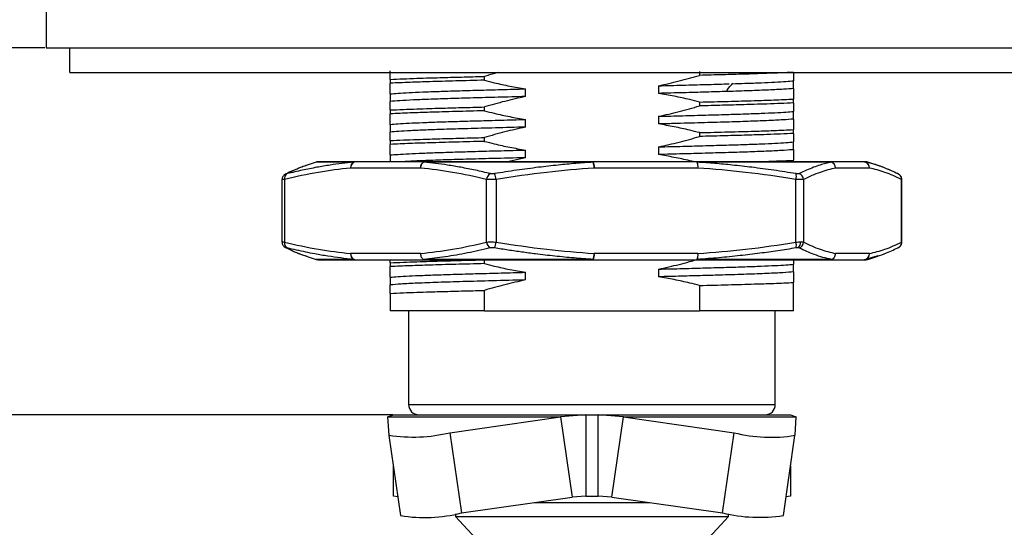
# Model space of a CAD drawing. Header units: millimetres. Extents: x 2459 to 2733, y 1359 to 1551.
# Tile 3 of 8: x 2504 to 2552, y 1394 to 1419. Entities that reach past the tile are written whole.
import ezdxf

# ---------------------------------------------------------------- set-up
doc = ezdxf.new("R2010")
doc.units = ezdxf.units.MM
doc.layers.add('1轮廓实线层', color=7, linetype='Continuous')
doc.layers.add('2细线层', color=3, linetype='Continuous')
doc.styles.add('SLDTEXTSTYLE1', font='txt')
doc.dimstyles.new('SLDDIMSTYLE1', dxfattribs={"dimtxt": 3.5, "dimasz": 4.08, "dimexe": 0, "dimexo": 0.0625, "dimgap": 0.875, "dimtad": 2, "dimdec": 0, "dimrnd": 1e-09, "dimzin": 4, "dimdsep": 46, "dimtxsty": 'SLDTEXTSTYLE1', "dimsah": 1, "dimcen": 0.09, "dimadec": 0, "dimazin": 1, "dimtfac": 1, "dimtmove": 0, "dimatfit": 0, "dimfxl": 1, "dimfrac": 2, "dimtolj": 1, "dimtzin": 12, "dimarcsym": 0})

# ---------------------------------------------------------------- blocks, each defined once
blk = doc.blocks.new('*D12')
at = {"layer": '2细线层', "color": 0, "lineweight": -2, "transparency": 16777216}
for p, q in [((2505.037, 1417.244), (2500.983, 1417.244)), ((2500.983, 1413.164), (2500.983, 1403.324)), ((2522.13, 1399.244), (2500.983, 1399.244))]:
    blk.add_line(p, q, dxfattribs=at)
at = {"layer": '2细线层', "color": 0, "transparency": 16777216}
for points in [[(2500.303, 1413.164), (2501.663, 1413.164), (2500.983, 1417.244)], [(2500.303, 1403.324), (2501.663, 1403.324), (2500.983, 1399.244)]]:
    blk.add_solid(points, dxfattribs=at)
at = {"layer": 'Defpoints', "color": 0, "transparency": 16777216}
for p in [(2505.099, 1417.244), (2500.983, 1399.244), (2522.193, 1399.244)]:
    blk.add_point(p, dxfattribs=at)
at = {"layer": '2细线层', "color": 0, "transparency": 16777216, "insert": (2496.608, 1408.027), "char_height": 3.5, "attachment_point": 2, "rotation": 90, "style": 'SLDTEXTSTYLE1'}
blk.add_mtext('\\A1;GH=18', dxfattribs=at)

msp = doc.modelspace()

# ---------------------------------------------------------------- linework, layer by layer
at = {"layer": '1轮廓实线层', "linetype": 'Continuous', "lineweight": 25}
for p, q in [((2505.09935, 1419.24437), (2505.09935, 1417.24437)), ((2505.09935, 1417.24437), (2558.69935, 1417.24437)), ((2506.25406, 1417.24437), (2506.25406, 1416.04437)), ((2526.61944, 1415.66173), (2526.61944, 1415.84923)), ((2537.17927, 1416.08952), (2537.17927, 1415.90202)), ((2521.99935, 1415.70241), (2521.99935, 1415.51491)), ((2535.1666, 1415.39066), (2535.1666, 1415.01566)), ((2541.79935, 1415.25703), (2541.79935, 1415.63203)), ((2521.99935, 1414.99422), (2521.99935, 1414.61922)), ((2528.6321, 1414.86059), (2528.6321, 1415.23559)), ((2526.61944, 1414.16173), (2526.61944, 1414.34923)), ((2537.17927, 1414.58952), (2537.17927, 1414.40202)), ((2541.79935, 1414.54884), (2541.79935, 1414.73634)), ((2521.99935, 1414.20241), (2521.99935, 1414.01491)), ((2535.1666, 1413.89066), (2535.1666, 1413.51566)), ((2541.79935, 1413.75703), (2541.79935, 1414.13203)), ((2521.99935, 1413.49422), (2521.99935, 1413.11922)), ((2528.6321, 1413.36059), (2528.6321, 1413.73559)), ((2526.61944, 1412.66173), (2526.61944, 1412.84923)), ((2537.17927, 1413.08952), (2537.17927, 1412.90202)), ((2541.79935, 1413.04884), (2541.79935, 1413.23634)), ((2521.99935, 1412.70241), (2521.99935, 1412.51491)), ((2535.1666, 1412.39066), (2535.1666, 1412.01566)), ((2541.79935, 1412.25703), (2541.79935, 1412.63203)), ((2521.99935, 1411.99422), (2521.99935, 1411.65457)), ((2528.6321, 1411.86059), (2528.6321, 1412.23559)), ((2518.35416, 1411.63989), (2517.87465, 1411.48408)), ((2520.19605, 1411.63989), (2518.35416, 1411.63989)), ((2523.70357, 1411.65457), (2520.27615, 1411.65457)), ((2531.95351, 1411.63989), (2523.64709, 1411.63989)), ((2528.6321, 1411.86059), (2527.74409, 1411.65457)), ((2537.03991, 1411.65457), (2531.95314, 1411.65457)), ((2543.65682, 1411.63989), (2537.07533, 1411.63989)), ((2541.79935, 1411.65457), (2541.79935, 1411.73634)), ((2545.23569, 1411.65457), (2543.57635, 1411.65457)), ((2545.44454, 1411.63989), (2545.32759, 1411.63989)), ((2545.92405, 1411.48408), (2545.44454, 1411.63989)), ((2523.47836, 1411.35457), (2520.05094, 1411.35457)), ((2537.09893, 1411.35457), (2532.01217, 1411.35457)), ((2545.51993, 1411.35457), (2543.86059, 1411.35457)), ((2516.68167, 1410.79425), (2516.68167, 1407.71484)), ((2516.80631, 1410.79176), (2516.80631, 1407.71738)), ((2526.72298, 1407.71738), (2526.72298, 1410.79176)), ((2527.19671, 1410.79176), (2527.19671, 1407.71738)), ((2541.91439, 1407.71738), (2541.91439, 1410.79176)), ((2542.28975, 1410.79176), (2542.28975, 1407.71738)), ((2547.09077, 1407.71738), (2547.09077, 1410.79176)), ((2547.11703, 1407.71484), (2547.11703, 1410.79425)), ((2523.47836, 1407.15457), (2520.05093, 1407.15457)), ((2537.09893, 1407.15457), (2532.01217, 1407.15457)), ((2545.51993, 1407.15457), (2543.86059, 1407.15457)), ((2545.92368, 1407.03707), (2545.88334, 1407.02571)), ((2517.87146, 1407.02609), (2518.35416, 1406.86925)), ((2520.19605, 1406.86925), (2518.35416, 1406.86925)), ((2520.27615, 1406.85457), (2523.70358, 1406.85457)), ((2521.99935, 1406.70241), (2521.99935, 1406.85457)), ((2521.99935, 1406.70241), (2521.99935, 1406.51491)), ((2531.95351, 1406.86925), (2523.6471, 1406.86925)), ((2526.61944, 1406.66173), (2526.61944, 1406.84923)), ((2531.95314, 1406.85457), (2537.03991, 1406.85457)), ((2537.07533, 1406.86925), (2537.03991, 1406.85457)), ((2543.65682, 1406.86925), (2537.07533, 1406.86925)), ((2541.79935, 1406.25703), (2541.79935, 1406.63203)), ((2543.57635, 1406.85457), (2543.65682, 1406.86925)), ((2543.57635, 1406.85457), (2545.23569, 1406.85457)), ((2545.88334, 1407.02571), (2545.32759, 1406.86925)), ((2545.44454, 1406.86925), (2545.32759, 1406.86925)), ((2545.44454, 1406.86925), (2545.92724, 1407.02609)), ((2528.6321, 1405.86059), (2528.6321, 1406.23559)), ((2535.1666, 1406.39066), (2535.1666, 1406.01566)), ((2521.99935, 1405.99422), (2521.99935, 1405.61922)), ((2537.17927, 1405.58952), (2537.17927, 1404.34437)), ((2541.79935, 1404.34437), (2541.79935, 1405.73634)), ((2521.99935, 1405.20241), (2521.99935, 1404.34437)), ((2526.61944, 1404.34437), (2526.61944, 1405.34923)), ((2522.89935, 1404.34563), (2522.89935, 1399.74437)), ((2526.61944, 1404.34437), (2537.17927, 1404.34437)), ((2540.89935, 1399.74437), (2540.89935, 1404.34563)), ((2522.89935, 1399.74437), (2540.89935, 1399.74437)), ((2521.86812, 1399.14562), (2522.14935, 1399.24437)), ((2521.86812, 1399.14562), (2530.35356, 1399.14562)), ((2521.86812, 1399.14562), (2521.93321, 1398.23742)), ((2522.14935, 1399.24437), (2531.59358, 1399.24437)), ((2524.92404, 1398.36535), (2530.35356, 1399.14562)), ((2531.59358, 1399.24437), (2530.35356, 1399.14562)), ((2530.35356, 1399.14562), (2530.92253, 1395.20639)), ((2531.59358, 1399.24437), (2531.59358, 1395.24437)), ((2531.59358, 1399.24437), (2532.20513, 1399.24437)), ((2532.20513, 1395.24437), (2532.20513, 1399.24437)), ((2533.44515, 1399.14562), (2532.20513, 1399.24437)), ((2532.20513, 1399.24437), (2541.64935, 1399.24437)), ((2532.87617, 1395.20639), (2533.44515, 1399.14562)), ((2533.44515, 1399.14562), (2541.93058, 1399.14562)), ((2533.44515, 1399.14562), (2538.87466, 1398.36535)), ((2541.64935, 1399.24437), (2541.93058, 1399.14562)), ((2541.86549, 1398.23742), (2541.93058, 1399.14562)), ((2524.92404, 1398.36535), (2525.49302, 1394.42612)), ((2538.30568, 1394.42612), (2538.87466, 1398.36535)), ((2521.93344, 1398.23529), (2522.50242, 1394.29606)), ((2541.29628, 1394.29606), (2541.86526, 1398.23529)), ((2522.14935, 1395.24437), (2522.14935, 1396.74047)), ((2541.64935, 1396.74047), (2541.64935, 1395.24437)), ((2522.36964, 1395.2153), (2522.14935, 1395.24437)), ((2525.49302, 1394.42612), (2530.92253, 1395.20639)), ((2531.59358, 1395.24437), (2530.92253, 1395.20639)), ((2531.59358, 1395.24437), (2532.20513, 1395.24437)), ((2532.87617, 1395.20639), (2532.20513, 1395.24437)), ((2532.87617, 1395.20639), (2538.30568, 1394.42612)), ((2541.64935, 1395.24437), (2541.42906, 1395.2153)), ((2529.09927, 1394.94437), (2534.69943, 1394.94437)), ((2525.19935, 1394.3854), (2525.19935, 1394.24437)), ((2525.19935, 1394.24437), (2526.39352, 1392.95547)), ((2525.19935, 1394.24437), (2538.59935, 1394.24437)), ((2537.64768, 1393.2172), (2538.59935, 1394.24437)), ((2538.59935, 1394.24437), (2538.59935, 1394.3854))]:
    msp.add_line(p, q, dxfattribs=at)
for centre, radius, start, end in [((2518.44687, 1411.35457), 0.3, 90, 108), ((2520.31975, 1411.3873), 0.2708, 99.265297, 186.942254), ((2520.33809, 1411.38808), 0.28911, 119.427724, 186.656467), ((2520.27641, 1411.4273), 0.22727, 90.066961, 110.707914), ((2523.74717, 1411.3873), 0.2708, 99.265297, 186.942254), ((2523.70451, 1411.53501), 0.11957, 90.447692, 118.696908), ((2531.72673, 1411.64151), 0.22679, 359.590658, 3.301875), ((2531.58671, 1411.42667), 0.43152, 350.382162, 31.879992), ((2531.27979, 1411.35269), 0.73238, 0.147353, 23.088188), ((2536.67348, 1411.42667), 0.43152, 350.382162, 31.879992), ((2537.03789, 1411.59961), 0.05499, 47.083102, 87.891501), ((2536.41146, 1411.44135), 0.69293, 352.805813, 16.649885), ((2543.57609, 1411.42531), 0.22926, 69.383015, 89.935731), ((2543.56825, 1411.36224), 0.29244, 358.496731, 88.413311), ((2543.55513, 1411.35184), 0.30547, 0.512582, 70.55633), ((2545.22759, 1411.36224), 0.29244, 358.496731, 88.413311), ((2545.23567, 1411.3595), 0.29507, 71.849232, 89.996951), ((2545.22912, 1411.36602), 0.29104, 357.745808, 70.223223), ((2545.35184, 1411.35457), 0.3, 72, 90), ((2517.06406, 1410.84464), 0.26312, 117.945184, 191.594045), ((2527.05754, 1410.7724), 0.33512, 114.612752, 176.68921), ((2526.46512, 1410.72212), 0.7349, 5.43714, 28.881189), ((2541.2968, 1410.93822), 0.63472, 346.658388, 12.636108), ((2541.9763, 1410.77672), 0.31381, 2.74629, 73.160983), ((2546.8231, 1410.82475), 0.26308, 49.578094, 73.563587), ((2546.80653, 1410.81029), 0.28484, 356.268829, 48.925733), ((2517.06406, 1407.6645), 0.26312, 168.405955, 242.054816), ((2527.05754, 1407.73673), 0.33512, 183.31079, 245.387248), ((2526.46512, 1407.78701), 0.7349, 331.11881, 354.56286), ((2541.2968, 1407.57091), 0.63472, 347.363888, 13.34161), ((2541.83344, 1407.70063), 0.31391, 304.089629, 4.631174), ((2541.9763, 1407.73242), 0.31381, 286.839022, 357.253722), ((2546.80653, 1407.69884), 0.28484, 311.052231, 3.731484), ((2516.97561, 1407.6844), 0.26309, 229.281365, 253.56309), ((2520.31975, 1407.12184), 0.2708, 173.057738, 260.734719), ((2520.33809, 1407.12106), 0.28911, 173.343712, 240.57261), ((2531.58672, 1407.08247), 0.43152, 328.120016, 9.617834), ((2536.67348, 1407.08247), 0.43152, 328.120016, 9.617834), ((2536.41146, 1407.06778), 0.69292, 343.350908, 7.195008), ((2543.56825, 1407.1469), 0.29244, 271.586776, 1.503255), ((2545.22759, 1407.1469), 0.29244, 271.586776, 1.503255), ((2545.22912, 1407.14312), 0.29104, 289.777033, 2.254177), ((2546.8231, 1407.68439), 0.26307, 286.436375, 310.398997), ((2518.44687, 1407.15457), 0.3, 252.000318, 270), ((2520.27641, 1407.08184), 0.22727, 249.292056, 269.933174), ((2523.70408, 1407.02915), 0.17458, 246.750981, 269.836037), ((2523.70451, 1406.97413), 0.11957, 241.303068, 269.55219), ((2531.72673, 1406.86763), 0.22679, 356.698141, 0.409321), ((2545.23567, 1407.14964), 0.29507, 270.003049, 288.150746), ((2545.35184, 1407.15457), 0.3, 270, 287.999633), ((2523.39935, 1399.74437), 0.5, 180, 270), ((2540.39935, 1399.74437), 0.5, 270, 0), ((2523.09731, 1406.04708), 7.89594, 261.521979, 283.376629), ((2540.67527, 1405.43639), 7.2967, 255.713495, 279.387897), ((2523.69241, 1401.49716), 7.2967, 260.612103, 284.286505), ((2540.13242, 1402.10785), 7.89594, 256.623371, 278.478021)]:
    msp.add_arc(centre, radius, start, end, dxfattribs=at)
for points, knots in [([(2506.26965, 1416.04437), (2506.27466, 1416.04437), (2506.28621, 1416.04437), (2506.49734, 1416.04437), (2506.77892, 1416.04437), (2507.08203, 1416.04437), (2507.55052, 1416.04437), (2508.23517, 1416.04437), (2509.15916, 1416.04437), (2510.31252, 1416.04437), (2511.74044, 1416.04437), (2513.40534, 1416.04437), (2515.15935, 1416.04437), (2517.27876, 1416.04437), (2519.82718, 1416.04437), (2522.77579, 1416.04437), (2525.76031, 1416.04437), (2528.77316, 1416.04437), (2531.79432, 1416.04437), (2534.82243, 1416.04437), (2537.83255, 1416.04437), (2540.81919, 1416.04437), (2543.75975, 1416.04437), (2546.30714, 1416.04437), (2548.43616, 1416.04437), (2550.20507, 1416.04437), (2551.88317, 1416.04437), (2553.32204, 1416.04437), (2554.48771, 1416.04437), (2555.42495, 1416.04437), (2556.12549, 1416.04437), (2556.61143, 1416.04437), (2556.92957, 1416.04437), (2557.19286, 1416.04437), (2557.39098, 1416.04437), (2557.52059, 1416.04437), (2557.53668, 1416.04437), (2557.54465, 1416.04437)], [0, 0, 0, 0, 0.012235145, 0.028254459, 0.038324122, 0.048816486, 0.059826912, 0.080402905, 0.101449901, 0.122691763, 0.152864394, 0.185479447, 0.215845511, 0.247831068, 0.297566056, 0.34767954, 0.397853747, 0.447805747, 0.498401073, 0.548524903, 0.598813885, 0.648934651, 0.698788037, 0.748292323, 0.780516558, 0.811122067, 0.84377492, 0.874016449, 0.895258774, 0.916300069, 0.936860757, 0.947868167, 0.958350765, 0.968395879, 0.979216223, 0.989694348, 1, 1, 1, 1]), ([(2521.99935, 1415.70241), (2521.99935, 1415.77348), (2521.99935, 1415.89553), (2521.99935, 1416.03064), (2521.99935, 1416.08968), (2521.99935, 1416.11922)], [0, 0, 0, 0, 0.41058213, 0.7051073, 1, 1, 1, 1]), ([(2521.99935, 1415.70241), (2522.20465, 1415.71215), (2522.58705, 1415.73029), (2523.25833, 1415.75502), (2523.86902, 1415.77463), (2524.42439, 1415.79082), (2524.94266, 1415.80537), (2525.48266, 1415.81993), (2526.03963, 1415.83451), (2526.42685, 1415.84434), (2526.61944, 1415.84923)], [0, 0, 0, 0, 0.19369598, 0.36079647, 0.50129016, 0.60312217, 0.70390917, 0.80365114, 0.90234809, 1, 1, 1, 1]), ([(2527.31416, 1416.04437), (2527.24912, 1416.02726), (2527.01648, 1415.96604), (2526.78569, 1415.89814), (2526.61944, 1415.84923)], [0, 0, 0, 0, 0.27961241, 1, 1, 1, 1]), ([(2535.1666, 1415.39066), (2535.50429, 1415.46564), (2536.01111, 1415.57818), (2536.68012, 1415.75696), (2537.01286, 1415.85366), (2537.17927, 1415.90202)], [0, 0, 0, 0, 0.49953191, 0.74971852, 1, 1, 1, 1]), ([(2541.79935, 1416.04884), (2541.59406, 1416.0391), (2541.21166, 1416.02095), (2540.54037, 1415.99623), (2539.92968, 1415.97662), (2539.37432, 1415.96042), (2538.85604, 1415.94588), (2538.31605, 1415.93132), (2537.75908, 1415.91674), (2537.37185, 1415.90691), (2537.17927, 1415.90202)], [0, 0, 0, 0, 0.19369598, 0.36079647, 0.50129016, 0.60312217, 0.70390917, 0.80365114, 0.90234808, 1, 1, 1, 1]), ([(2541.79935, 1416.04884), (2541.79935, 1415.97777), (2541.79935, 1415.85572), (2541.79935, 1415.72061), (2541.79935, 1415.66157), (2541.79935, 1415.63203)], [0, 0, 0, 0, 0.41058213, 0.7051073, 1, 1, 1, 1]), ([(2526.61944, 1415.66173), (2526.14125, 1415.64947), (2525.17218, 1415.62462), (2524.15853, 1415.59604), (2523.44149, 1415.57353), (2522.94927, 1415.55623), (2522.44626, 1415.53647), (2522.15352, 1415.52235), (2521.99935, 1415.51491)], [0, 0, 0, 0, 0.24595998, 0.49845023, 0.60137482, 0.71927637, 0.85215238, 1, 1, 1, 1]), ([(2521.99935, 1414.99422), (2521.99935, 1415.05131), (2521.99935, 1415.14993), (2521.99935, 1415.33053), (2521.99935, 1415.45343), (2521.99935, 1415.51491)], [0, 0, 0, 0, 0.40728208, 0.70350622, 1, 1, 1, 1]), ([(2526.61944, 1415.66173), (2526.78044, 1415.62128), (2527.19343, 1415.5175), (2527.86352, 1415.36956), (2528.3758, 1415.28026), (2528.6321, 1415.23559)], [0, 0, 0, 0, 0.24200328, 0.62076806, 1, 1, 1, 1]), ([(2535.1666, 1415.39066), (2535.57066, 1415.40104), (2536.37724, 1415.42176), (2537.48624, 1415.45244), (2538.24146, 1415.47396), (2538.58752, 1415.48482), (2538.6298, 1415.48615)], [0, 0, 0, 0, 0.32075388, 0.6402757, 0.95604983, 1, 1, 1, 1]), ([(2541.79935, 1415.25703), (2541.64942, 1415.24423), (2541.34959, 1415.21864), (2540.60357, 1415.18021), (2539.67132, 1415.14307), (2538.62376, 1415.11047), (2537.51705, 1415.07817), (2536.38888, 1415.0471), (2535.57456, 1415.02615), (2535.1666, 1415.01566)], [0, 0, 0, 0, 0.15650678, 0.31297498, 0.46749195, 0.61941275, 0.7450855, 0.87228898, 1, 1, 1, 1]), ([(2538.50525, 1415.10728), (2538.5157, 1415.12804), (2538.59448, 1415.28457), (2538.71457, 1415.41075), (2538.81872, 1415.52018)], [0, 0, 0, 0, 0.13263714, 1, 1, 1, 1]), ([(2538.7956, 1415.49134), (2539.00274, 1415.49766), (2539.52041, 1415.51345), (2540.22435, 1415.53955), (2540.90253, 1415.57005), (2541.44803, 1415.60115), (2541.68231, 1415.62174), (2541.79935, 1415.63203)], [0, 0, 0, 0, 0.14129323, 0.35311883, 0.56796802, 0.78417254, 1, 1, 1, 1]), ([(2541.79935, 1415.25703), (2541.79935, 1415.19994), (2541.79935, 1415.10132), (2541.79935, 1414.92072), (2541.79935, 1414.79782), (2541.79935, 1414.73634)], [0, 0, 0, 0, 0.40728208, 0.70350622, 1, 1, 1, 1]), ([(2521.99935, 1414.99422), (2522.11633, 1415.00451), (2522.35049, 1415.0251), (2522.89688, 1415.0562), (2523.57174, 1415.08668), (2524.37227, 1415.11597), (2525.28471, 1415.14398), (2526.30595, 1415.17377), (2527.4231, 1415.2045), (2528.22859, 1415.22521), (2528.6321, 1415.23559)], [0, 0, 0, 0, 0.12601135, 0.25224285, 0.37768304, 0.5013579, 0.62362931, 0.74794096, 0.87372797, 1, 1, 1, 1]), ([(2528.6321, 1414.86059), (2528.18089, 1414.84897), (2527.28089, 1414.82579), (2526.04868, 1414.79148), (2524.93922, 1414.7587), (2523.95114, 1414.72669), (2523.1079, 1414.69184), (2522.42072, 1414.65549), (2522.13979, 1414.63131), (2521.99935, 1414.61922)], [0, 0, 0, 0, 0.14141732, 0.28207543, 0.42059821, 0.55775045, 0.70414713, 0.85210395, 1, 1, 1, 1]), ([(2528.6321, 1414.86059), (2528.29441, 1414.78561), (2527.7876, 1414.67307), (2527.11858, 1414.49429), (2526.78584, 1414.39759), (2526.61944, 1414.34923)], [0, 0, 0, 0, 0.49953191, 0.74971852, 1, 1, 1, 1]), ([(2537.17927, 1414.58952), (2537.01826, 1414.62997), (2536.60527, 1414.73374), (2535.93519, 1414.88169), (2535.4229, 1414.97099), (2535.1666, 1415.01566)], [0, 0, 0, 0, 0.24200328, 0.62076806, 1, 1, 1, 1]), ([(2521.99935, 1414.20241), (2521.99935, 1414.27348), (2521.99935, 1414.39553), (2521.99935, 1414.53064), (2521.99935, 1414.58968), (2521.99935, 1414.61922)], [0, 0, 0, 0, 0.41058213, 0.7051073, 1, 1, 1, 1]), ([(2521.99935, 1414.20241), (2522.20465, 1414.21215), (2522.58705, 1414.23029), (2523.25833, 1414.25502), (2523.86902, 1414.27463), (2524.42439, 1414.29082), (2524.94266, 1414.30537), (2525.48266, 1414.31993), (2526.03963, 1414.33451), (2526.42685, 1414.34434), (2526.61944, 1414.34923)], [0, 0, 0, 0, 0.19369598, 0.36079647, 0.50129016, 0.60312217, 0.70390917, 0.80365114, 0.90234808, 1, 1, 1, 1]), ([(2535.1666, 1413.89066), (2535.50429, 1413.96564), (2536.01111, 1414.07818), (2536.68012, 1414.25696), (2537.01286, 1414.35366), (2537.17927, 1414.40202)], [0, 0, 0, 0, 0.49953191, 0.74971852, 1, 1, 1, 1]), ([(2537.17927, 1414.58952), (2537.65745, 1414.60178), (2538.62652, 1414.62663), (2539.64017, 1414.65521), (2540.35721, 1414.67772), (2540.84943, 1414.69502), (2541.35244, 1414.71477), (2541.64518, 1414.7289), (2541.79935, 1414.73634)], [0, 0, 0, 0, 0.24595998, 0.49845023, 0.60137482, 0.71927637, 0.85215238, 1, 1, 1, 1]), ([(2541.79935, 1414.54884), (2541.59406, 1414.5391), (2541.21166, 1414.52095), (2540.54037, 1414.49623), (2539.92968, 1414.47662), (2539.37432, 1414.46042), (2538.85604, 1414.44588), (2538.31605, 1414.43132), (2537.75908, 1414.41674), (2537.37185, 1414.40691), (2537.17927, 1414.40202)], [0, 0, 0, 0, 0.19369598, 0.36079647, 0.50129016, 0.60312217, 0.70390917, 0.80365114, 0.90234808, 1, 1, 1, 1]), ([(2541.79935, 1414.54884), (2541.79935, 1414.47777), (2541.79935, 1414.35572), (2541.79935, 1414.22061), (2541.79935, 1414.16157), (2541.79935, 1414.13203)], [0, 0, 0, 0, 0.410582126, 0.705107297, 1, 1, 1, 1]), ([(2526.61944, 1414.16173), (2526.14125, 1414.14947), (2525.17218, 1414.12462), (2524.15853, 1414.09604), (2523.44149, 1414.07353), (2522.94927, 1414.05623), (2522.44626, 1414.03647), (2522.15352, 1414.02235), (2521.99935, 1414.01491)], [0, 0, 0, 0, 0.245959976, 0.498450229, 0.601374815, 0.71927637, 0.852152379, 1, 1, 1, 1]), ([(2521.99935, 1413.49422), (2521.99935, 1413.55131), (2521.99935, 1413.64993), (2521.99935, 1413.83053), (2521.99935, 1413.95343), (2521.99935, 1414.01491)], [0, 0, 0, 0, 0.40728208, 0.70350622, 1, 1, 1, 1]), ([(2526.61944, 1414.16173), (2526.78044, 1414.12128), (2527.19343, 1414.0175), (2527.86352, 1413.86956), (2528.3758, 1413.78026), (2528.6321, 1413.73559)], [0, 0, 0, 0, 0.24200328, 0.62076806, 1, 1, 1, 1]), ([(2535.1666, 1413.89066), (2535.57012, 1413.90104), (2536.3756, 1413.92175), (2537.49275, 1413.95248), (2538.51399, 1413.98227), (2539.42643, 1414.01027), (2540.22696, 1414.03957), (2540.90182, 1414.07005), (2541.44821, 1414.10115), (2541.68237, 1414.12174), (2541.79935, 1414.13203)], [0, 0, 0, 0, 0.12627203, 0.25205904, 0.37637069, 0.4986421, 0.62231696, 0.74775715, 0.87398865, 1, 1, 1, 1]), ([(2521.99935, 1413.49422), (2522.11633, 1413.50451), (2522.35049, 1413.5251), (2522.89688, 1413.5562), (2523.57174, 1413.58668), (2524.37227, 1413.61597), (2525.28471, 1413.64398), (2526.30595, 1413.67377), (2527.4231, 1413.7045), (2528.22859, 1413.72521), (2528.6321, 1413.73559)], [0, 0, 0, 0, 0.12601135, 0.25224285, 0.37768304, 0.5013579, 0.62362931, 0.74794096, 0.87372797, 1, 1, 1, 1]), ([(2528.6321, 1413.36059), (2528.13278, 1413.34771), (2527.13769, 1413.32205), (2525.79419, 1413.28413), (2524.65753, 1413.25028), (2523.72383, 1413.21791), (2522.97891, 1413.18543), (2522.37809, 1413.15224), (2522.12554, 1413.13022), (2521.99935, 1413.11922)], [0, 0, 0, 0, 0.15670805, 0.31229727, 0.4649332, 0.59653599, 0.73037421, 0.86527289, 1, 1, 1, 1]), ([(2528.6321, 1413.36059), (2528.29441, 1413.28561), (2527.7876, 1413.17307), (2527.11858, 1412.99429), (2526.78584, 1412.89759), (2526.61944, 1412.84923)], [0, 0, 0, 0, 0.49953191, 0.74971852, 1, 1, 1, 1]), ([(2541.79935, 1413.75703), (2541.63982, 1413.74353), (2541.32092, 1413.71653), (2540.53747, 1413.67722), (2539.59512, 1413.64056), (2538.51322, 1413.60713), (2537.28038, 1413.57139), (2536.1404, 1413.54056), (2535.41225, 1413.52194), (2535.1666, 1413.51566)], [0, 0, 0, 0, 0.16509465, 0.33002834, 0.47834684, 0.62439179, 0.77299358, 0.92341664, 1, 1, 1, 1]), ([(2537.17927, 1413.08952), (2537.01826, 1413.12997), (2536.60527, 1413.23374), (2535.93519, 1413.38169), (2535.4229, 1413.47099), (2535.1666, 1413.51566)], [0, 0, 0, 0, 0.24200328, 0.62076806, 1, 1, 1, 1]), ([(2541.79935, 1413.75703), (2541.79935, 1413.69994), (2541.79935, 1413.60132), (2541.79935, 1413.42072), (2541.79935, 1413.29782), (2541.79935, 1413.23634)], [0, 0, 0, 0, 0.40728208, 0.70350622, 1, 1, 1, 1]), ([(2521.99935, 1412.70241), (2521.99935, 1412.77348), (2521.99935, 1412.89553), (2521.99935, 1413.03064), (2521.99935, 1413.08968), (2521.99935, 1413.11922)], [0, 0, 0, 0, 0.41058213, 0.7051073, 1, 1, 1, 1]), ([(2521.99935, 1412.70241), (2522.20465, 1412.71215), (2522.58705, 1412.73029), (2523.25833, 1412.75502), (2523.86902, 1412.77463), (2524.42439, 1412.79082), (2524.94266, 1412.80537), (2525.48266, 1412.81993), (2526.03963, 1412.83451), (2526.42685, 1412.84434), (2526.61944, 1412.84923)], [0, 0, 0, 0, 0.19369598, 0.36079647, 0.50129016, 0.60312217, 0.70390917, 0.80365114, 0.90234808, 1, 1, 1, 1]), ([(2535.1666, 1412.39066), (2535.50429, 1412.46564), (2536.01111, 1412.57818), (2536.68012, 1412.75696), (2537.01286, 1412.85366), (2537.17927, 1412.90202)], [0, 0, 0, 0, 0.49953191, 0.74971852, 1, 1, 1, 1]), ([(2537.17927, 1413.08952), (2537.65745, 1413.10178), (2538.62652, 1413.12663), (2539.64017, 1413.15521), (2540.35721, 1413.17772), (2540.84943, 1413.19502), (2541.35244, 1413.21477), (2541.64518, 1413.2289), (2541.79935, 1413.23634)], [0, 0, 0, 0, 0.24595998, 0.49845023, 0.60137481, 0.71927637, 0.85215238, 1, 1, 1, 1]), ([(2541.79935, 1413.04884), (2541.59406, 1413.0391), (2541.21166, 1413.02095), (2540.54037, 1412.99623), (2539.92968, 1412.97662), (2539.37432, 1412.96042), (2538.85604, 1412.94588), (2538.31605, 1412.93132), (2537.75908, 1412.91674), (2537.37185, 1412.90691), (2537.17927, 1412.90202)], [0, 0, 0, 0, 0.19369598, 0.36079647, 0.50129016, 0.60312217, 0.70390917, 0.80365114, 0.90234808, 1, 1, 1, 1]), ([(2541.79935, 1413.04884), (2541.79935, 1412.97777), (2541.79935, 1412.85572), (2541.79935, 1412.72061), (2541.79935, 1412.66157), (2541.79935, 1412.63203)], [0, 0, 0, 0, 0.41058213, 0.7051073, 1, 1, 1, 1]), ([(2526.61944, 1412.66173), (2526.14125, 1412.64947), (2525.17218, 1412.62462), (2524.15853, 1412.59604), (2523.44149, 1412.57353), (2522.94927, 1412.55623), (2522.44626, 1412.53647), (2522.15352, 1412.52235), (2521.99935, 1412.51491)], [0, 0, 0, 0, 0.24595998, 0.49845023, 0.60137482, 0.71927637, 0.85215238, 1, 1, 1, 1]), ([(2521.99935, 1411.99422), (2521.99935, 1412.05131), (2521.99935, 1412.14993), (2521.99935, 1412.33053), (2521.99935, 1412.45343), (2521.99935, 1412.51491)], [0, 0, 0, 0, 0.40728208, 0.70350622, 1, 1, 1, 1]), ([(2526.61944, 1412.66173), (2526.78044, 1412.62128), (2527.19343, 1412.5175), (2527.86352, 1412.36956), (2528.3758, 1412.28026), (2528.6321, 1412.23559)], [0, 0, 0, 0, 0.24200328, 0.62076806, 1, 1, 1, 1]), ([(2535.1666, 1412.39066), (2535.57012, 1412.40104), (2536.3756, 1412.42175), (2537.49275, 1412.45248), (2538.51399, 1412.48227), (2539.42643, 1412.51027), (2540.22696, 1412.53957), (2540.90182, 1412.57005), (2541.44821, 1412.60115), (2541.68237, 1412.62174), (2541.79935, 1412.63203)], [0, 0, 0, 0, 0.12627203, 0.25205904, 0.37637069, 0.4986421, 0.62231696, 0.74775715, 0.87398865, 1, 1, 1, 1]), ([(2521.99935, 1411.99422), (2522.11633, 1412.00451), (2522.35049, 1412.0251), (2522.89688, 1412.0562), (2523.57174, 1412.08668), (2524.37227, 1412.11597), (2525.28471, 1412.14398), (2526.30595, 1412.17377), (2527.4231, 1412.2045), (2528.22859, 1412.22521), (2528.6321, 1412.23559)], [0, 0, 0, 0, 0.12601135, 0.25224285, 0.37768304, 0.5013579, 0.62362931, 0.74794096, 0.87372797, 1, 1, 1, 1]), ([(2541.79935, 1412.25703), (2541.77051, 1412.25425), (2541.61485, 1412.23923), (2541.2188, 1412.21161), (2540.48259, 1412.17484), (2539.56047, 1412.1394), (2538.5385, 1412.10795), (2537.45888, 1412.07653), (2536.35702, 1412.04626), (2535.56389, 1412.02587), (2535.1666, 1412.01566)], [0, 0, 0, 0, 0.03425507, 0.18486284, 0.33511136, 0.48331187, 0.62935074, 0.75181496, 0.87568006, 1, 1, 1, 1]), ([(2536.9162, 1411.65457), (2536.84278, 1411.6729), (2536.51727, 1411.75416), (2535.9351, 1411.88136), (2535.42287, 1411.97087), (2535.1666, 1412.01566)], [0, 0, 0, 0, 0.12705291, 0.56325746, 1, 1, 1, 1]), ([(2541.79935, 1412.25703), (2541.79935, 1412.19994), (2541.79935, 1412.10132), (2541.79935, 1411.92072), (2541.79935, 1411.79782), (2541.79935, 1411.73634)], [0, 0, 0, 0, 0.40728208, 0.70350622, 1, 1, 1, 1]), ([(2517.98654, 1411.51437), (2517.80272, 1411.45518), (2517.40607, 1411.32746), (2517.01498, 1411.1307), (2516.80513, 1411.02512)], [0, 0, 0, 0, 0.463421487, 1, 1, 1, 1]), ([(2516.90117, 1411.07707), (2517.0191, 1411.13443), (2517.25252, 1411.24796), (2517.57715, 1411.38273), (2517.78424, 1411.4525), (2517.87498, 1411.48307)], [0, 0, 0, 0, 0.364555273, 0.72157415, 1, 1, 1, 1]), ([(2520.19605, 1411.63989), (2520.00429, 1411.62011), (2519.61948, 1411.58042), (2519.019, 1411.49605), (2518.36996, 1411.38679), (2517.66897, 1411.24811), (2517.18518, 1411.13448), (2516.94076, 1411.07707)], [0, 0, 0, 0, 0.17580737, 0.35279787, 0.55172724, 0.77352222, 1, 1, 1, 1]), ([(2520.27615, 1411.65457), (2520.04331, 1411.65457), (2519.57585, 1411.65457), (2519.05635, 1411.65457), (2518.68565, 1411.65457), (2518.47519, 1411.65457), (2518.46464, 1411.65457), (2518.45998, 1411.65457)], [0, 0, 0, 0, 0.206714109, 0.415006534, 0.624611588, 0.834149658, 1, 1, 1, 1]), ([(2528.6321, 1411.86059), (2528.07901, 1411.8463), (2527.05035, 1411.81973), (2525.70609, 1411.78151), (2524.56751, 1411.74755), (2523.5963, 1411.713), (2522.89155, 1411.68149), (2522.57882, 1411.66188), (2522.46222, 1411.65457)], [0, 0, 0, 0, 0.20305575, 0.37764502, 0.54893453, 0.72094745, 0.89595752, 1, 1, 1, 1]), ([(2523.6471, 1411.63989), (2523.62499, 1411.62781), (2523.58008, 1411.60327), (2523.5267, 1411.53436), (2523.48879, 1411.44917), (2523.48183, 1411.3861), (2523.47836, 1411.35457)], [0, 0, 0, 0, 0.246066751, 0.49999922, 0.74999961, 1, 1, 1, 1]), ([(2526.91796, 1411.07707), (2526.67188, 1411.13454), (2526.18478, 1411.2483), (2525.47942, 1411.38705), (2524.82724, 1411.49626), (2524.22487, 1411.58051), (2523.83926, 1411.62014), (2523.64709, 1411.63989)], [0, 0, 0, 0, 0.22673458, 0.44878191, 0.6477034, 0.82443757, 1, 1, 1, 1]), ([(2531.95314, 1411.65457), (2531.46402, 1411.65457), (2530.48204, 1411.65457), (2529.02101, 1411.65457), (2527.5879, 1411.65457), (2526.20909, 1411.65457), (2524.89838, 1411.65457), (2524.10083, 1411.65457), (2523.70357, 1411.65457)], [0, 0, 0, 0, 0.1654741, 0.33221163, 0.49999992, 0.66773459, 0.83449913, 1, 1, 1, 1]), ([(2531.95351, 1411.63989), (2531.66871, 1411.62014), (2531.09718, 1411.58051), (2530.20462, 1411.49624), (2529.23862, 1411.38704), (2528.19415, 1411.24829), (2527.47297, 1411.13454), (2527.10862, 1411.07707)], [0, 0, 0, 0, 0.17557501, 0.35232727, 0.55124938, 0.77327876, 1, 1, 1, 1]), ([(2543.57635, 1411.65457), (2543.32015, 1411.65457), (2542.80579, 1411.65457), (2541.86305, 1411.65457), (2540.80523, 1411.65457), (2539.63505, 1411.65457), (2538.38175, 1411.65457), (2537.48605, 1411.65457), (2537.03991, 1411.65457)], [0, 0, 0, 0, 0.1654741, 0.33221163, 0.49999992, 0.66773459, 0.83449913, 1, 1, 1, 1]), ([(2541.91615, 1411.07707), (2541.55213, 1411.13454), (2540.83163, 1411.2483), (2539.78812, 1411.38705), (2538.82294, 1411.49626), (2537.93107, 1411.58051), (2537.35995, 1411.62014), (2537.07533, 1411.63989)], [0, 0, 0, 0, 0.22673393, 0.448780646, 0.647702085, 0.824436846, 1, 1, 1, 1]), ([(2539.58837, 1411.65457), (2539.68102, 1411.65716), (2539.95044, 1411.66469), (2540.35354, 1411.67771), (2540.85061, 1411.69503), (2541.3521, 1411.71477), (2541.64506, 1411.7289), (2541.79935, 1411.73634)], [0, 0, 0, 0, 0.09710681, 0.28239233, 0.49463948, 0.73384374, 1, 1, 1, 1]), ([(2543.65682, 1411.63989), (2543.56341, 1411.62011), (2543.37597, 1411.58044), (2543.08317, 1411.49608), (2542.76619, 1411.38683), (2542.42344, 1411.24814), (2542.18678, 1411.13449), (2542.06721, 1411.07707)], [0, 0, 0, 0, 0.17576874, 0.35271999, 0.55164835, 0.77348205, 1, 1, 1, 1]), ([(2545.33872, 1411.65457), (2545.34293, 1411.65457), (2545.3676, 1411.65457), (2545.2955, 1411.65457), (2545.23569, 1411.65457)], [0, 0, 0, 0, 0.17043277, 1, 1, 1, 1]), ([(2545.92373, 1411.48307), (2545.91024, 1411.48781), (2545.80422, 1411.52509), (2545.60551, 1411.5796), (2545.42002, 1411.61984), (2545.32759, 1411.63989)], [0, 0, 0, 0, 0.06812489, 0.5356121, 1, 1, 1, 1]), ([(2546.99357, 1411.02512), (2546.78372, 1411.1307), (2546.39263, 1411.32746), (2545.99598, 1411.45518), (2545.81216, 1411.51437)], [0, 0, 0, 0, 0.53657851, 1, 1, 1, 1]), ([(2546.32495, 1411.33508), (2546.28191, 1411.35326), (2546.14853, 1411.40961), (2546.01451, 1411.45341), (2545.92373, 1411.48307)], [0, 0, 0, 0, 0.32261827, 1, 1, 1, 1]), ([(2516.80421, 1411.02433), (2516.78575, 1411.00735), (2516.74833, 1410.97293), (2516.70921, 1410.90845), (2516.68454, 1410.8398), (2516.68283, 1410.79435), (2516.68199, 1410.77185)], [0, 0, 0, 0, 0.24611652, 0.49879231, 0.75200484, 1, 1, 1, 1]), ([(2516.8059, 1411.02175), (2516.81107, 1411.02746), (2516.83627, 1411.05531), (2516.87243, 1411.06744), (2516.90117, 1411.07707)], [0, 0, 0, 0, 0.2052595, 1, 1, 1, 1]), ([(2520.05094, 1411.35457), (2519.52584, 1411.2928), (2518.43979, 1411.16506), (2517.36266, 1410.9189), (2516.80631, 1410.79176)], [0, 0, 0, 0, 0.48350096, 1, 1, 1, 1]), ([(2516.94076, 1411.07707), (2516.93015, 1411.07462), (2516.90898, 1411.06972), (2516.89279, 1411.06785), (2516.88804, 1411.06972), (2516.89678, 1411.07462), (2516.90117, 1411.07707)], [0, 0, 0, 0, 0.25065364, 0.49990539, 0.74918827, 1, 1, 1, 1]), ([(2526.72298, 1410.79176), (2526.16664, 1410.9189), (2525.08951, 1411.16506), (2524.00347, 1411.2928), (2523.47836, 1411.35457)], [0, 0, 0, 0, 0.516490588, 1, 1, 1, 1]), ([(2527.10862, 1411.07707), (2527.09117, 1411.07462), (2527.05637, 1411.06972), (2527.00412, 1411.06785), (2526.95558, 1411.06972), (2526.93053, 1411.07462), (2526.91796, 1411.07707)], [0, 0, 0, 0, 0.25065364, 0.49990539, 0.74918828, 1, 1, 1, 1]), ([(2532.01217, 1411.35457), (2531.23284, 1411.2928), (2529.62101, 1411.16506), (2528.02239, 1410.9189), (2527.19671, 1410.79176)], [0, 0, 0, 0, 0.48350726, 1, 1, 1, 1]), ([(2541.91439, 1410.79176), (2541.08872, 1410.9189), (2539.4901, 1411.16506), (2537.87827, 1411.2928), (2537.09893, 1411.35457)], [0, 0, 0, 0, 0.51648909, 1, 1, 1, 1]), ([(2542.06721, 1411.07707), (2542.06037, 1411.07462), (2542.04674, 1411.06972), (2542.01068, 1411.06785), (2541.9669, 1411.06972), (2541.9331, 1411.07462), (2541.91615, 1411.07707)], [0, 0, 0, 0, 0.25065364, 0.49990539, 0.74918827, 1, 1, 1, 1]), ([(2543.86059, 1411.35457), (2543.60637, 1411.29281), (2543.08058, 1411.16506), (2542.5591, 1410.9189), (2542.28975, 1410.79176)], [0, 0, 0, 0, 0.48349852, 1, 1, 1, 1]), ([(2547.09077, 1410.79176), (2546.82143, 1410.9189), (2546.29994, 1411.16506), (2545.77415, 1411.2928), (2545.51993, 1411.35457)], [0, 0, 0, 0, 0.516490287, 1, 1, 1, 1]), ([(2546.89753, 1411.07707), (2546.77966, 1411.13562), (2546.61503, 1411.21739), (2546.44964, 1411.2841), (2546.40266, 1411.30305)], [0, 0, 0, 0, 0.715963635, 1, 1, 1, 1]), ([(2547.11548, 1410.78538), (2547.11472, 1410.80338), (2547.11299, 1410.84435), (2547.08914, 1410.90829), (2547.05653, 1410.96446), (2547.02734, 1410.99194), (2547.01686, 1411.0018)], [0, 0, 0, 0, 0.23451522, 0.5339526, 0.83275525, 1, 1, 1, 1]), ([(2516.80631, 1410.79176), (2516.78021, 1410.78941), (2516.72802, 1410.78471), (2516.68716, 1410.78265), (2516.68552, 1410.78429), (2516.68481, 1410.785)], [0, 0, 0, 0, 0.362728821, 0.72523185, 1, 1, 1, 1]), ([(2527.19671, 1410.79176), (2527.15329, 1410.78938), (2527.06648, 1410.78462), (2526.93689, 1410.78283), (2526.81692, 1410.78462), (2526.75431, 1410.78938), (2526.72298, 1410.79176)], [0, 0, 0, 0, 0.2499789, 0.49980219, 0.74972446, 1, 1, 1, 1]), ([(2542.28975, 1410.79176), (2542.27268, 1410.78938), (2542.23855, 1410.78462), (2542.14972, 1410.78283), (2542.04086, 1410.78462), (2541.95657, 1410.78938), (2541.91439, 1410.79176)], [0, 0, 0, 0, 0.2499789, 0.49980219, 0.74972446, 1, 1, 1, 1]), ([(2547.11389, 1410.785), (2547.11487, 1410.78514), (2547.11988, 1410.78583), (2547.10375, 1410.78912), (2547.09077, 1410.79176)], [0, 0, 0, 0, 0.19483625, 1, 1, 1, 1]), ([(2516.68199, 1407.7373), (2516.68283, 1407.71481), (2516.68453, 1407.66935), (2516.70921, 1407.6007), (2516.74833, 1407.53621), (2516.78575, 1407.50179), (2516.80421, 1407.48481)], [0, 0, 0, 0, 0.24805613, 0.50129274, 0.75393853, 1, 1, 1, 1]), ([(2516.68392, 1407.72391), (2516.68461, 1407.72472), (2516.68612, 1407.72649), (2516.72796, 1407.72443), (2516.7802, 1407.71973), (2516.80631, 1407.71738)], [0, 0, 0, 0, 0.30074329, 0.65038043, 1, 1, 1, 1]), ([(2516.80631, 1407.71738), (2517.36264, 1407.59024), (2518.43978, 1407.34408), (2519.52582, 1407.21634), (2520.05093, 1407.15457)], [0, 0, 0, 0, 0.5164887, 1, 1, 1, 1]), ([(2523.47836, 1407.15457), (2524.00346, 1407.21633), (2525.0895, 1407.34408), (2526.16664, 1407.59024), (2526.72298, 1407.71738)], [0, 0, 0, 0, 0.48350593, 1, 1, 1, 1]), ([(2526.72298, 1407.71738), (2526.75434, 1407.71976), (2526.81701, 1407.7245), (2526.93703, 1407.72629), (2527.06659, 1407.72451), (2527.15334, 1407.71976), (2527.19671, 1407.71738)], [0, 0, 0, 0, 0.25052535, 0.50053182, 0.75027219, 1, 1, 1, 1]), ([(2527.19671, 1407.71738), (2528.02239, 1407.59024), (2529.62101, 1407.34408), (2531.23284, 1407.21634), (2532.01217, 1407.15457)], [0, 0, 0, 0, 0.516489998, 1, 1, 1, 1]), ([(2537.09893, 1407.15457), (2537.87827, 1407.21634), (2539.49011, 1407.34409), (2541.08873, 1407.59024), (2541.91439, 1407.71738)], [0, 0, 0, 0, 0.48351645, 1, 1, 1, 1]), ([(2541.91439, 1407.71738), (2541.95732, 1407.71989), (2542.04213, 1407.72484), (2542.11188, 1407.7256), (2542.14633, 1407.72598)], [0, 0, 0, 0, 0.50624399, 1, 1, 1, 1]), ([(2542.14633, 1407.72598), (2542.17692, 1407.7256), (2542.239, 1407.72483), (2542.27267, 1407.71989), (2542.28975, 1407.71738)], [0, 0, 0, 0, 0.49281018, 1, 1, 1, 1]), ([(2542.28975, 1407.71738), (2542.55909, 1407.59025), (2543.08057, 1407.34409), (2543.60636, 1407.21634), (2543.86059, 1407.15457)], [0, 0, 0, 0, 0.51648015, 1, 1, 1, 1]), ([(2545.51993, 1407.15457), (2545.77415, 1407.21633), (2546.29994, 1407.34408), (2546.82142, 1407.59024), (2547.09077, 1407.71738)], [0, 0, 0, 0, 0.48349925, 1, 1, 1, 1]), ([(2546.9945, 1407.48481), (2547.01297, 1407.50179), (2547.0504, 1407.53621), (2547.08937, 1407.60069), (2547.11292, 1407.66473), (2547.11469, 1407.70559), (2547.11546, 1407.72348)], [0, 0, 0, 0, 0.259224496, 0.525385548, 0.79216902, 1, 1, 1, 1]), ([(2547.09077, 1407.71738), (2547.10377, 1407.72002), (2547.1199, 1407.72329), (2547.11487, 1407.72398), (2547.1139, 1407.72412)], [0, 0, 0, 0, 0.80597429, 1, 1, 1, 1]), ([(2516.94076, 1407.43206), (2516.93063, 1407.43441), (2516.9105, 1407.43909), (2516.89357, 1407.44127), (2516.88758, 1407.43974), (2516.89664, 1407.43462), (2516.90117, 1407.43206)], [0, 0, 0, 0, 0.237982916, 0.473132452, 0.736469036, 1, 1, 1, 1]), ([(2516.90117, 1407.43206), (2517.16078, 1407.30314), (2517.49675, 1407.13629), (2517.83651, 1407.04656), (2517.91372, 1407.02617)], [0, 0, 0, 0, 0.77273713, 1, 1, 1, 1]), ([(2520.19605, 1406.86925), (2519.98591, 1406.89109), (2519.56424, 1406.93491), (2518.92958, 1407.0269), (2518.3564, 1407.12596), (2517.8445, 1407.22723), (2517.394, 1407.32426), (2517.09253, 1407.39597), (2516.94076, 1407.43206)], [0, 0, 0, 0, 0.1926797, 0.38663417, 0.58336474, 0.72054872, 0.85931536, 1, 1, 1, 1]), ([(2517.09904, 1407.34575), (2517.21088, 1407.29029), (2517.47894, 1407.15736), (2517.75082, 1407.07165), (2517.90926, 1407.0217)], [0, 0, 0, 0, 0.41721546, 1, 1, 1, 1]), ([(2526.91796, 1407.43206), (2526.54113, 1407.34586), (2525.80344, 1407.17711), (2524.71251, 1406.98698), (2523.99799, 1406.90803), (2523.6471, 1406.86925)], [0, 0, 0, 0, 0.34701656, 0.67932379, 1, 1, 1, 1]), ([(2527.10862, 1407.43206), (2527.09207, 1407.43441), (2527.05918, 1407.43909), (2527.00772, 1407.44127), (2526.95776, 1407.43974), (2526.93123, 1407.43462), (2526.91796, 1407.43206)], [0, 0, 0, 0, 0.237983, 0.47313264, 0.73646912, 1, 1, 1, 1]), ([(2531.95351, 1406.86925), (2531.64137, 1406.89106), (2531.01501, 1406.93482), (2530.07191, 1407.02664), (2529.21952, 1407.12561), (2528.4569, 1407.22688), (2527.78486, 1407.32407), (2527.33506, 1407.3959), (2527.10862, 1407.43206)], [0, 0, 0, 0, 0.19243014, 0.38613171, 0.5826006, 0.72003373, 0.85905442, 1, 1, 1, 1]), ([(2531.95351, 1406.86925), (2531.95991, 1406.88131), (2531.97292, 1406.90584), (2531.9904, 1406.97475), (2532.00465, 1407.05997), (2532.00967, 1407.12304), (2532.01217, 1407.15457)], [0, 0, 0, 0, 0.24577212, 0.4999991, 0.74999955, 1, 1, 1, 1]), ([(2541.91615, 1407.43206), (2541.61796, 1407.38471), (2541.02668, 1407.29081), (2540.11158, 1407.16387), (2539.1445, 1407.04674), (2538.1231, 1406.94331), (2537.42355, 1406.89386), (2537.07533, 1406.86925)], [0, 0, 0, 0, 0.18576368, 0.36835082, 0.56844455, 0.78518338, 1, 1, 1, 1]), ([(2542.00938, 1407.44066), (2541.99535, 1407.4403), (2541.96721, 1407.43957), (2541.9332, 1407.43457), (2541.91615, 1407.43206)], [0, 0, 0, 0, 0.4985515, 1, 1, 1, 1]), ([(2542.06721, 1407.43206), (2542.06048, 1407.43457), (2542.04706, 1407.43957), (2542.02192, 1407.4403), (2542.00938, 1407.44066)], [0, 0, 0, 0, 0.50144471, 1, 1, 1, 1]), ([(2543.65682, 1406.86925), (2543.51657, 1406.90016), (2543.23412, 1406.96242), (2542.82948, 1407.09803), (2542.43954, 1407.25345), (2542.19218, 1407.37211), (2542.06721, 1407.43206)], [0, 0, 0, 0, 0.26388849, 0.53144735, 0.76327443, 1, 1, 1, 1]), ([(2545.88781, 1407.02121), (2546.04633, 1407.0726), (2546.41765, 1407.19297), (2546.78376, 1407.37799), (2546.99357, 1407.48402)], [0, 0, 0, 0, 0.42690109, 1, 1, 1, 1]), ([(2518.46, 1406.85457), (2518.46464, 1406.85457), (2518.47515, 1406.85457), (2518.68558, 1406.85457), (2519.05632, 1406.85457), (2519.5757, 1406.85457), (2520.04326, 1406.85457), (2520.27615, 1406.85457)], [0, 0, 0, 0, 0.16578321, 0.37538825, 0.5849263, 0.79325245, 1, 1, 1, 1]), ([(2521.99935, 1406.70241), (2522.20465, 1406.71215), (2522.58705, 1406.73029), (2523.25833, 1406.75502), (2523.86902, 1406.77463), (2524.42439, 1406.79082), (2524.94266, 1406.80537), (2525.48266, 1406.81993), (2526.03963, 1406.83451), (2526.42685, 1406.84434), (2526.61944, 1406.84923)], [0, 0, 0, 0, 0.19369598, 0.36079647, 0.50129016, 0.60312217, 0.70390917, 0.80365114, 0.90234808, 1, 1, 1, 1]), ([(2526.61944, 1406.66173), (2526.14125, 1406.64947), (2525.17218, 1406.62462), (2524.15853, 1406.59604), (2523.44149, 1406.57353), (2522.94927, 1406.55623), (2522.44626, 1406.53647), (2522.15352, 1406.52235), (2521.99935, 1406.51491)], [0, 0, 0, 0, 0.24595998, 0.49845023, 0.60137482, 0.71927637, 0.85215238, 1, 1, 1, 1]), ([(2523.70358, 1406.85457), (2524.10078, 1406.85457), (2524.89821, 1406.85457), (2526.20886, 1406.85457), (2527.58761, 1406.85457), (2529.02079, 1406.85457), (2530.4818, 1406.85457), (2531.46394, 1406.85457), (2531.95314, 1406.85457)], [0, 0, 0, 0, 0.1654741, 0.33221163, 0.49999992, 0.66773459, 0.83449913, 1, 1, 1, 1]), ([(2526.61944, 1406.66173), (2526.78044, 1406.62128), (2527.19343, 1406.5175), (2527.86352, 1406.36956), (2528.3758, 1406.28026), (2528.6321, 1406.23559)], [0, 0, 0, 0, 0.24200328, 0.62076806, 1, 1, 1, 1]), ([(2535.1666, 1406.39066), (2535.50426, 1406.46573), (2536.01105, 1406.57839), (2536.62476, 1406.74181), (2536.90245, 1406.8223), (2537.01376, 1406.85457)], [0, 0, 0, 0, 0.54468019, 0.81747895, 1, 1, 1, 1]), ([(2535.1666, 1406.39066), (2535.57012, 1406.40104), (2536.3756, 1406.42175), (2537.49275, 1406.45248), (2538.51399, 1406.48227), (2539.42643, 1406.51027), (2540.22696, 1406.53957), (2540.90182, 1406.57005), (2541.44821, 1406.60115), (2541.68237, 1406.62174), (2541.79935, 1406.63203)], [0, 0, 0, 0, 0.12627203, 0.25205904, 0.37637069, 0.4986421, 0.62231696, 0.74775715, 0.87398865, 1, 1, 1, 1]), ([(2537.03991, 1406.85457), (2537.48597, 1406.85457), (2538.38151, 1406.85457), (2539.63488, 1406.85457), (2540.80499, 1406.85457), (2541.86287, 1406.85457), (2542.8057, 1406.85457), (2543.32012, 1406.85457), (2543.57635, 1406.85457)], [0, 0, 0, 0, 0.1654741, 0.33221163, 0.49999992, 0.66773459, 0.83449913, 1, 1, 1, 1]), ([(2541.79935, 1406.85457), (2541.79935, 1406.85127), (2541.79935, 1406.7989), (2541.79935, 1406.72226), (2541.79935, 1406.66212), (2541.79935, 1406.63203)], [0, 0, 0, 0, 0.03253326, 0.515965, 1, 1, 1, 1]), ([(2545.23569, 1406.85457), (2545.29547, 1406.85457), (2545.36755, 1406.85457), (2545.3429, 1406.85457), (2545.3387, 1406.85457)], [0, 0, 0, 0, 0.82943434, 1, 1, 1, 1]), ([(2521.99935, 1405.99422), (2521.99935, 1406.05131), (2521.99935, 1406.14993), (2521.99935, 1406.33053), (2521.99935, 1406.45343), (2521.99935, 1406.51491)], [0, 0, 0, 0, 0.40728208, 0.70350622, 1, 1, 1, 1]), ([(2521.99935, 1405.99422), (2522.11633, 1406.00451), (2522.35049, 1406.0251), (2522.89688, 1406.0562), (2523.57174, 1406.08668), (2524.37227, 1406.11597), (2525.28471, 1406.14398), (2526.30595, 1406.17377), (2527.4231, 1406.2045), (2528.22859, 1406.22521), (2528.6321, 1406.23559)], [0, 0, 0, 0, 0.12601135, 0.25224285, 0.37768304, 0.5013579, 0.62362931, 0.74794096, 0.87372797, 1, 1, 1, 1]), ([(2541.79935, 1406.25703), (2541.64091, 1406.24361), (2541.32416, 1406.21677), (2540.52463, 1406.17651), (2539.5226, 1406.13789), (2538.43494, 1406.10484), (2537.34187, 1406.07327), (2536.29317, 1406.0446), (2535.54251, 1406.02532), (2535.1666, 1406.01566)], [0, 0, 0, 0, 0.164115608, 0.328085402, 0.489713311, 0.64916278, 0.765213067, 0.882426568, 1, 1, 1, 1]), ([(2541.79935, 1406.25703), (2541.79935, 1406.19994), (2541.79935, 1406.10132), (2541.79935, 1405.92072), (2541.79935, 1405.79782), (2541.79935, 1405.73634)], [0, 0, 0, 0, 0.40728208, 0.70350622, 1, 1, 1, 1]), ([(2528.6321, 1405.86059), (2528.08365, 1405.84642), (2526.99179, 1405.81822), (2525.55564, 1405.77717), (2524.31363, 1405.73964), (2523.29414, 1405.70067), (2522.48093, 1405.65994), (2522.15993, 1405.6328), (2521.99935, 1405.61922)], [0, 0, 0, 0, 0.1724031, 0.34322269, 0.50462646, 0.6680611, 0.83394271, 1, 1, 1, 1]), ([(2521.99935, 1405.20241), (2521.99935, 1405.27348), (2521.99935, 1405.39553), (2521.99935, 1405.53064), (2521.99935, 1405.58968), (2521.99935, 1405.61922)], [0, 0, 0, 0, 0.41058213, 0.7051073, 1, 1, 1, 1]), ([(2528.6321, 1405.86059), (2528.29441, 1405.78561), (2527.7876, 1405.67307), (2527.11858, 1405.49429), (2526.78584, 1405.39759), (2526.61944, 1405.34923)], [0, 0, 0, 0, 0.49953191, 0.74971852, 1, 1, 1, 1]), ([(2537.17927, 1405.58952), (2537.01826, 1405.62997), (2536.60527, 1405.73374), (2535.93519, 1405.88169), (2535.4229, 1405.97099), (2535.1666, 1406.01566)], [0, 0, 0, 0, 0.24200328, 0.62076806, 1, 1, 1, 1]), ([(2537.17927, 1405.58952), (2537.65745, 1405.60178), (2538.62652, 1405.62663), (2539.64017, 1405.65521), (2540.35721, 1405.67772), (2540.84943, 1405.69502), (2541.35244, 1405.71477), (2541.64518, 1405.7289), (2541.79935, 1405.73634)], [0, 0, 0, 0, 0.24595998, 0.49845023, 0.60137482, 0.71927637, 0.85215238, 1, 1, 1, 1]), ([(2521.99935, 1405.20241), (2522.20465, 1405.21215), (2522.58705, 1405.23029), (2523.25833, 1405.25502), (2523.86902, 1405.27463), (2524.42439, 1405.29082), (2524.94266, 1405.30537), (2525.48266, 1405.31993), (2526.03963, 1405.33451), (2526.42685, 1405.34434), (2526.61944, 1405.34923)], [0, 0, 0, 0, 0.19369598, 0.36079647, 0.50129016, 0.60312217, 0.70390917, 0.80365114, 0.90234808, 1, 1, 1, 1])]:
    msp.add_open_spline(points, degree=3, knots=knots, dxfattribs=at)
for points in [[(2523.47836, 1407.15457), (2523.48053, 1407.12299), (2523.48487, 1407.05983), (2523.51905, 1406.97494), (2523.56938, 1406.90578), (2523.61324, 1406.88109), (2523.63516, 1406.86874)], [(2543.65682, 1406.86925), (2543.68476, 1406.88156), (2543.74065, 1406.90619), (2543.8056, 1406.97522), (2543.85048, 1407.05997), (2543.85722, 1407.12304), (2543.86059, 1407.15457)], [(2526.61944, 1404.34437), (2526.13352, 1404.34437), (2525.16169, 1404.34437), (2523.90307, 1404.34437), (2522.80972, 1404.34437), (2522.26947, 1404.34437), (2521.99935, 1404.34437)], [(2541.79935, 1404.34437), (2541.52923, 1404.34437), (2540.98898, 1404.34437), (2539.89563, 1404.34437), (2538.63701, 1404.34437), (2537.66518, 1404.34437), (2537.17927, 1404.34437)]]:
    msp.add_open_spline(points, degree=3, dxfattribs=at)

# ---------------------------------------------------------------- dimensions: what is measured, and where the dimension line sits
at = {"layer": '2细线层'}
dim = msp.add_linear_dim(base=(2500.98292, 1399.24437), p1=(2505.09935, 1417.24437), p2=(2522.19269, 1399.24437), angle=90, text='GH=<>', dimstyle='SLDDIMSTYLE1', dxfattribs=at)
dim.commit()
dim.dimension.update_dxf_attribs({"geometry": '*D12', "text_midpoint": (2500.98292, 1408.02678), "dimtype": 160})

doc.saveas('drawing.dxf')
